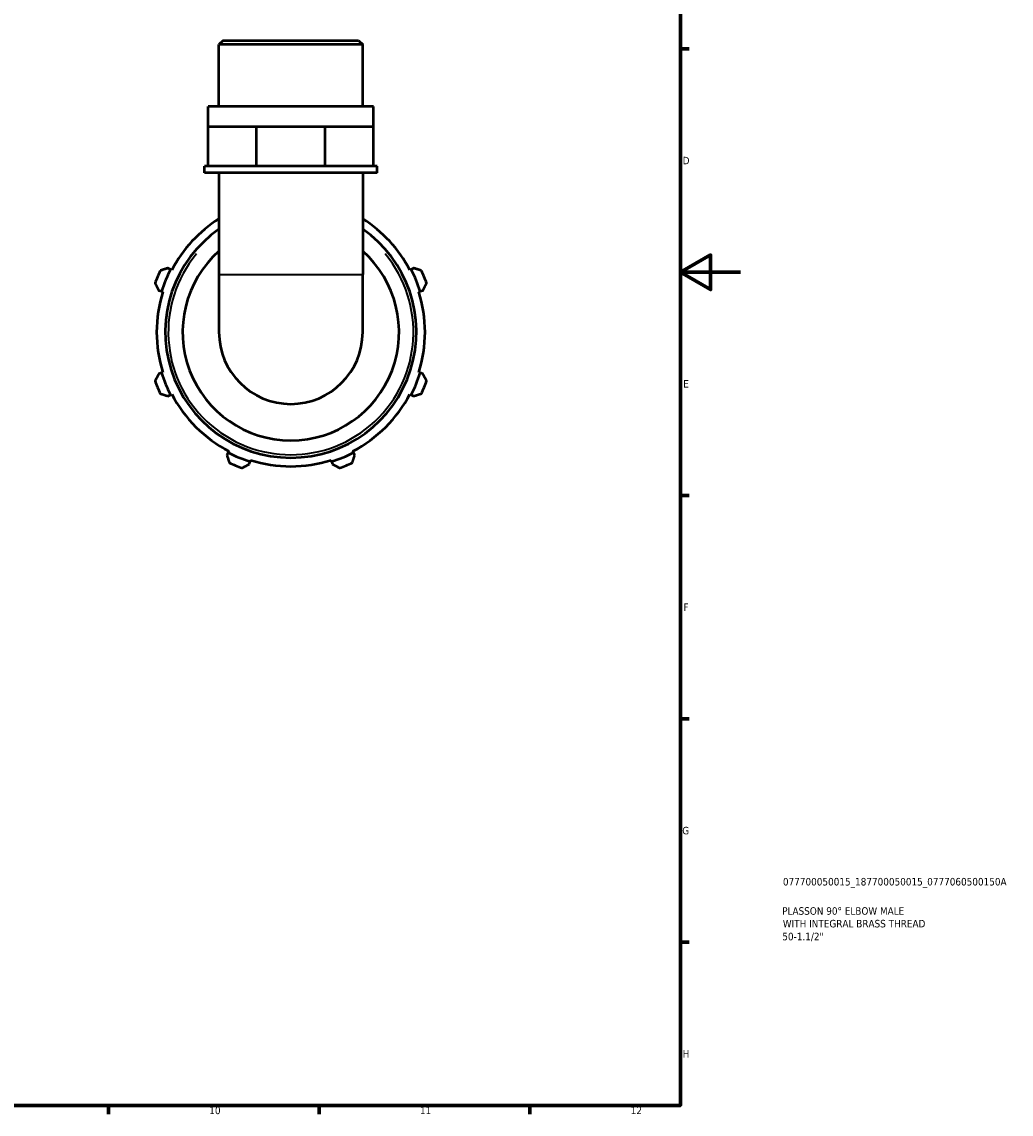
# Model space of a CAD drawing. Header units: millimetres. Extents: x 0 to 931, y 0 to 920.
# Tile 5 of 6: x 602 to 931, y 17 to 380. Entities that reach past the tile are written whole.
import ezdxf

# ---------------------------------------------------------------- set-up
doc = ezdxf.new("R2010")
doc.units = ezdxf.units.MM
for name, color, linetype, lineweight in [('Border (ISO)', 7, 'Continuous', 70), ('Title (ISO)', 7, 'Continuous', 50), ('Visible (ISO)', 7, 'Continuous', 50), ('Visible Narrow (ISO)', 7, 'Continuous', 35)]:
    doc.layers.add(name, color=color, linetype=linetype, lineweight=lineweight)
doc.styles.add('Note Text (ISO)', font='tahoma.ttf')

# ---------------------------------------------------------------- blocks, each defined once
blk = doc.blocks.new('Borders Default Border')
at = {"layer": 'Border (ISO)'}
for p, q in [((821, 371.25), (823.9, 371.25)), ((821, 222.75), (823.9, 222.75)), ((821, 148.5), (823.9, 148.5)), ((821, 74.25), (823.9, 74.25)), ((630.75, 20), (630.75, 17.1)), ((700.83, 20), (700.83, 17.1)), ((770.92, 20), (770.92, 17.1))]:
    blk.add_line(p, q, dxfattribs=at)
at = {"layer": 'Border (ISO)', "flags": 128}
for points in [[(20, 20), (20, 574), (821, 574), (821, 20), (20, 20)], [(841, 297), (821, 297), (831, 302.77), (831, 291.23), (821, 297)]]:
    blk.add_lwpolyline(points, dxfattribs=at)
at = {"layer": 'Border (ISO)', "color": 232, "true_color": 0xca0064, "char_height": 2.5, "attachment_point": 7, "style": 'Note Text (ISO)'}
for s, insert in [('D', (821.73, 332.88)), ('E', (821.94, 258.63)), ('F', (822, 184.38)), ('G', (821.61, 110.08)), ('H', (821.74, 35.88)), ('10', (664.29, 17.05)), ('11', (734.37, 17.1)), ('12', (804.46, 17.1))]:
    blk.add_mtext(s, dxfattribs=dict(at, insert=insert))
blk = doc.blocks.new('Title Blocks ISO')
at = {"layer": 'Title (ISO)', "color": 232, "true_color": 0xca0064, "style": 'Note Text (ISO)'}
for tag, p in [('PART_NUMBER_001', (34.08, 73.13)), ('DESCRIPTION_001', (33.84, 63.4)), ('DESCRIPTION_002', (34.05, 59.19)), ('DESCRIPTION_003', (33.88, 54.91))]:
    blk.add_attdef(tag, p, '', height=2.5, dxfattribs=at)

msp = doc.modelspace()

# ---------------------------------------------------------------- linework, layer by layer
at = {"layer": 'Visible (ISO)'}
for p, q in [((668.944, 374.099), (667.51, 372.665)), ((668.944, 374.099), (713.879, 374.099)), ((713.879, 374.099), (715.313, 372.665)), ((667.51, 352.099), (667.51, 372.665)), ((715.313, 372.665), (667.51, 372.665)), ((715.313, 352.099), (715.313, 372.665)), ((718.898, 352.099), (663.925, 352.099)), ((663.925, 345.499), (663.925, 352.099)), ((718.898, 345.499), (718.898, 352.099)), ((663.925, 345.499), (671.975, 345.499)), ((663.925, 332.299), (663.925, 345.499)), ((671.975, 345.499), (680.026, 345.499)), ((680.026, 345.499), (691.411, 345.499)), ((680.026, 332.299), (680.026, 345.499)), ((691.411, 345.499), (702.797, 345.499)), ((702.797, 345.499), (710.847, 345.499)), ((702.797, 332.299), (702.797, 345.499)), ((710.847, 345.499), (718.898, 345.499)), ((718.898, 332.299), (718.898, 345.499)), ((663.925, 332.299), (662.729, 332.299)), ((662.729, 330.099), (662.729, 332.299)), ((666.182, 332.299), (663.925, 332.299)), ((677.769, 332.299), (666.182, 332.299)), ((680.026, 332.299), (677.769, 332.299)), ((683.218, 332.299), (680.026, 332.299)), ((699.604, 332.299), (683.218, 332.299)), ((702.797, 332.299), (699.604, 332.299)), ((705.054, 332.299), (702.797, 332.299)), ((716.641, 332.299), (705.054, 332.299)), ((718.898, 332.299), (716.641, 332.299)), ((720.093, 332.299), (718.898, 332.299)), ((720.093, 330.099), (720.093, 332.299)), ((720.093, 330.099), (662.729, 330.099)), ((667.51, 330.099), (667.51, 296.22)), ((715.313, 330.099), (715.313, 296.22)), ((651.389, 297.933), (650.538, 298.377)), ((651.815, 297.712), (651.389, 297.933)), ((731.433, 297.933), (731.007, 297.712)), ((732.285, 298.377), (731.433, 297.933)), ((667.51, 296.22), (667.51, 277.099)), ((715.313, 277.099), (715.313, 296.22)), ((647.464, 290.956), (648.38, 290.667)), ((648.38, 290.667), (648.837, 290.523)), ((733.985, 290.523), (734.443, 290.667)), ((734.443, 290.667), (735.359, 290.956)), ((648.38, 263.531), (647.464, 263.243)), ((648.837, 263.676), (648.38, 263.531)), ((734.443, 263.531), (733.985, 263.676)), ((735.359, 263.243), (734.443, 263.531)), ((650.538, 255.822), (651.389, 256.265)), ((651.389, 256.265), (651.815, 256.487)), ((731.007, 256.487), (731.433, 256.265)), ((731.433, 256.265), (732.285, 255.822)), ((670.577, 237.077), (670.134, 236.226)), ((670.799, 237.503), (670.577, 237.077)), ((712.245, 237.077), (712.024, 237.503)), ((712.689, 236.226), (712.245, 237.077)), ((677.555, 233.152), (677.843, 234.068)), ((677.843, 234.068), (677.988, 234.525)), ((704.835, 234.525), (704.979, 234.068)), ((704.979, 234.068), (705.268, 233.152))]:
    msp.add_line(p, q, dxfattribs=at)
for radius, start, end in [(44.64, 122.37293, 152.5), (44.64, 27.5, 57.62707), (41.76, 124.91454, 55.08546), (36, 131.60033, 48.39967), (45.12, 152.5, 162.5), (45.12, 17.5, 27.5), (48, 154.79198, 160.20802), (48, 19.79198, 25.20802), (44.64, 162.5, 197.5), (44.64, 342.5, 17.5), (23.902, 180, 0), (45.12, 197.5, 207.5), (45.12, 332.5, 342.5), (48, 199.79198, 205.20802), (48, 334.79198, 340.20802), (44.64, 207.5, 242.5), (44.64, 297.5, 332.5), (45.12, 242.5, 252.5), (45.12, 287.5, 297.5), (48, 244.79198, 250.20802), (44.64, 252.5, 287.5), (48, 289.79198, 295.20802)]:
    msp.add_arc((691.411, 277.099), radius, start, end, dxfattribs=at)
for points, weights in [([(650.538, 298.377), (649.286, 297.968), (647.982, 297.543)], [1.00660682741, 1.01266050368, 1.01791895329]), ([(734.84, 297.543), (733.536, 297.968), (732.285, 298.377)], [1.01791895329, 1.01266050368, 1.00660682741]), ([(646.247, 293.352), (646.868, 292.13), (647.464, 290.956)], [1.01791895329, 1.01266050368, 1.00660682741]), ([(735.359, 290.956), (735.955, 292.13), (736.576, 293.352)], [1.00660682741, 1.01266050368, 1.01791895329]), ([(647.464, 263.243), (646.868, 262.069), (646.247, 260.846)], [1.00660682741, 1.01266050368, 1.01791895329]), ([(736.576, 260.846), (735.955, 262.069), (735.359, 263.243)], [1.01791895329, 1.01266050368, 1.00660682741]), ([(647.982, 256.656), (649.286, 256.23), (650.538, 255.822)], [1.01791895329, 1.01266050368, 1.00660682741]), ([(732.285, 255.822), (733.536, 256.23), (734.84, 256.656)], [1.00660682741, 1.01266050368, 1.01791895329]), ([(670.134, 236.226), (670.542, 234.974), (670.968, 233.67)], [1.00660682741, 1.01266050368, 1.01791895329]), ([(711.855, 233.67), (712.28, 234.974), (712.689, 236.226)], [1.01791895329, 1.01266050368, 1.00660682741]), ([(675.158, 231.935), (676.381, 232.556), (677.555, 233.152)], [1.01791895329, 1.01266050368, 1.00660682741]), ([(705.268, 233.152), (706.442, 232.556), (707.664, 231.935)], [1.00660682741, 1.01266050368, 1.01791895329])]:
    msp.add_rational_spline(points, weights, degree=2, dxfattribs=at)
at = {"layer": 'Visible Narrow (ISO)'}
msp.add_line((667.804, 296.22), (715.019, 296.22), dxfattribs=at)
msp.add_arc((691.411, 277.099), 40.76, 140.3115, 39.6885, dxfattribs=at)

# ---------------------------------------------------------------- block references
msp.add_blockref('Borders Default Border', (0, 0))
msp.add_blockref('Title Blocks ISO', (821, 20)).add_auto_attribs({'PART_NUMBER_001': '077700050015_187700050015_0777060500150A', 'DESCRIPTION_001': 'PLASSON 90° ELBOW MALE', 'DESCRIPTION_002': 'WITH INTEGRAL BRASS THREAD', 'DESCRIPTION_003': '50-1.1/2"'})

doc.saveas('drawing.dxf')
